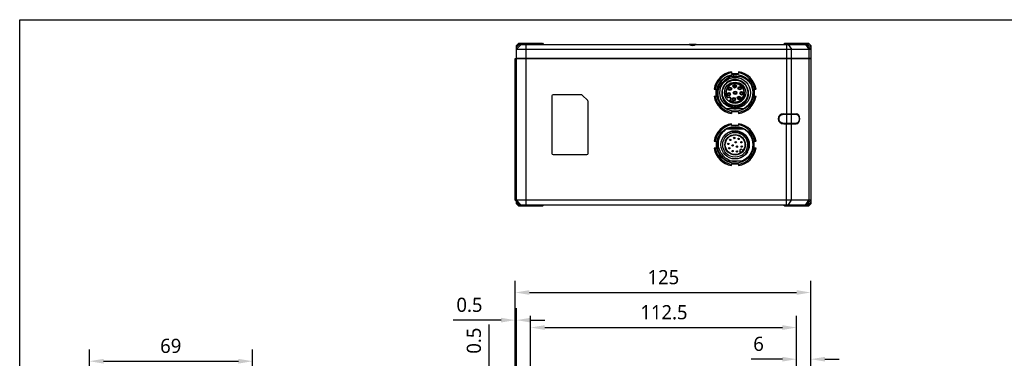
# Model space of a CAD drawing. Header units: millimetres. Extents: x 0 to 365, y 0 to 214.
# Tile 7 of 19: x 0 to 208, y 143 to 214. Entities that reach past the tile are written whole.
import ezdxf

# ---------------------------------------------------------------- set-up
doc = ezdxf.new("R2010")
doc.units = ezdxf.units.MM
doc.header["$LTSCALE"] = 23.1
doc.header["$PDMODE"] = 3
doc.header["$PDSIZE"] = 8
doc.layers.get('0').update_dxf_attribs({"linetype": 'CONTINUOUS'})
doc.layers.get('Defpoints').update_dxf_attribs({"linetype": 'CONTINUOUS'})
doc.layers.add('00_COMPONENTS', color=7, linetype='CONTINUOUS')
doc.layers.add('51__DRAFT_DIMS', color=7, linetype='CONTINUOUS')
doc.styles.get("Standard").update_dxf_attribs({"font": 'Roboto-Regular.ttf'})
doc.dimstyles.new('DIMSTYLE_1', dxfattribs={"dimtxt": 3, "dimasz": 3, "dimexe": 2.5, "dimexo": 0.5, "dimgap": 0.75, "dimtad": 1, "dimlfac": 2, "dimdsep": 46, "dimtxsty": 'STANDARD', "dimblk": '_FILLED', "dimblk1": '_FILLED', "dimblk2": '_FILLED', "dimcen": 0.09, "dimclrt": 3, "dimazin": 2, "dimtp": 0.3, "dimtm": 0.3, "dimtfac": 1, "dimtofl": 0, "dimtmove": 0, "dimatfit": 3, "dimldrblk": '_FILLED', "dimfxl": 1, "dimtolj": 1, "dimarcsym": 0})
doc.dimstyles.new('DIMSTYLE_2', dxfattribs={"dimtxt": 3, "dimasz": 3, "dimexe": 2.5, "dimexo": 0.5, "dimgap": 0.75, "dimtad": 1, "dimlfac": 2, "dimdsep": 46, "dimtxsty": 'STANDARD', "dimblk": '_FILLED', "dimblk1": '_FILLED', "dimblk2": '_FILLED', "dimcen": 0.09, "dimclrt": 3, "dimazin": 2, "dimtp": 0.1, "dimtm": 0.1, "dimtfac": 1, "dimtofl": 0, "dimtmove": 0, "dimatfit": 3, "dimldrblk": '_FILLED', "dimfxl": 1, "dimtolj": 1, "dimarcsym": 0})
doc.dimstyles.new('DIMSTYLE_3', dxfattribs={"dimtxt": 3, "dimasz": 3, "dimexe": 2.5, "dimexo": 0.5, "dimgap": 0.75, "dimtad": 1, "dimlfac": 2, "dimdsep": 46, "dimtxsty": 'STANDARD', "dimblk": '_FILLED', "dimblk1": '_FILLED', "dimblk2": '_FILLED', "dimcen": 0.09, "dimclrt": 3, "dimazin": 2, "dimtp": 0.5, "dimtm": 0.5, "dimtfac": 1, "dimtofl": 0, "dimtmove": 0, "dimatfit": 3, "dimldrblk": '_FILLED', "dimfxl": 1, "dimtolj": 1, "dimarcsym": 0})

# ---------------------------------------------------------------- blocks, each defined once
blk = doc.blocks.new('_FILLED')
at = {"color": 0, "linetype": 'ByBlock'}
blk.add_solid([(0, 0), (-1, 0.167), (-1, -0.167)], dxfattribs=at)
blk = doc.blocks.new('*D1')
at = {"layer": '51__DRAFT_DIMS', "color": 0, "lineweight": -2}
for p, q in [((14.74, 134.03), (14.74, 144.6)), ((49.24, 134.03), (49.24, 144.6)), ((17.74, 142.1), (46.24, 142.1))]:
    blk.add_line(p, q, dxfattribs=at)
at = {"layer": 'Defpoints', "color": 0}
for p in [(49.24, 142.1), (14.74, 133.53), (49.24, 133.53)]:
    blk.add_point(p, dxfattribs=at)
at = {"layer": '51__DRAFT_DIMS', "color": 0, "linetype": 'ByBlock', "lineweight": -2, "xscale": 3, "yscale": 3, "zscale": 3, "rotation": 180}
blk.add_blockref('_FILLED', (14.74, 142.1), dxfattribs=at)
at = {"layer": '51__DRAFT_DIMS', "color": 0, "linetype": 'ByBlock', "lineweight": -2, "xscale": 3, "yscale": 3, "zscale": 3}
blk.add_blockref('_FILLED', (49.24, 142.1), dxfattribs=at)
at = {"layer": '51__DRAFT_DIMS', "color": 3, "insert": (31.94, 146.85), "char_height": 3, "attachment_point": 2, "line_spacing_factor": 0.9}
blk.add_mtext('\\A1;69', dxfattribs=at)
blk = doc.blocks.new('*D4')
at = {"layer": '51__DRAFT_DIMS', "color": 0, "lineweight": -2}
for p, q in [((99.28, 139.78), (99.28, 149.89)), ((121.34, 136.78), (96.78, 136.78)), ((110.34, 136.53), (96.78, 136.53)), ((99.28, 133.53), (99.28, 130.53))]:
    blk.add_line(p, q, dxfattribs=at)
at = {"layer": 'Defpoints', "color": 0}
for p in [(99.28, 136.53), (110.84, 136.53), (121.84, 136.78)]:
    blk.add_point(p, dxfattribs=at)
at = {"layer": '51__DRAFT_DIMS', "color": 0, "linetype": 'ByBlock', "lineweight": -2, "xscale": 3, "yscale": 3, "zscale": 3}
for p, rotation in [((99.28, 136.78), 270), ((99.28, 136.53), 90)]:
    blk.add_blockref('_FILLED', p, dxfattribs=dict(at, rotation=rotation))
at = {"layer": '51__DRAFT_DIMS', "color": 3, "insert": (94.53, 143.69), "char_height": 3, "attachment_point": 1, "rotation": 90, "line_spacing_factor": 0.9}
blk.add_mtext('\\A1;0.5', dxfattribs=at)
blk = doc.blocks.new('*D5')
at = {"layer": '51__DRAFT_DIMS', "color": 0, "lineweight": -2}
for p, q in [((104.79, 124.98), (104.79, 153.29)), ((105.04, 131.23), (105.04, 153.29)), ((101.79, 150.79), (91.67, 150.79)), ((108.04, 150.79), (111.04, 150.79))]:
    blk.add_line(p, q, dxfattribs=at)
at = {"layer": 'Defpoints', "color": 0}
for p in [(105.04, 150.79), (105.04, 130.73), (104.79, 124.48)]:
    blk.add_point(p, dxfattribs=at)
at = {"layer": '51__DRAFT_DIMS', "color": 0, "linetype": 'ByBlock', "lineweight": -2, "xscale": 3, "yscale": 3, "zscale": 3}
blk.add_blockref('_FILLED', (104.79, 150.79), dxfattribs=at)
at = {"layer": '51__DRAFT_DIMS', "color": 0, "linetype": 'ByBlock', "lineweight": -2, "xscale": 3, "yscale": 3, "zscale": 3, "rotation": 180}
blk.add_blockref('_FILLED', (105.04, 150.79), dxfattribs=at)
at = {"layer": '51__DRAFT_DIMS', "color": 3, "insert": (97.87, 155.54), "char_height": 3, "attachment_point": 3, "line_spacing_factor": 0.9}
blk.add_mtext('\\A1;0.5', dxfattribs=at)
blk = doc.blocks.new('*D7')
at = {"layer": '51__DRAFT_DIMS', "color": 0, "lineweight": -2}
for p, q in [((164.29, 94.03), (164.29, 145.03)), ((167.29, 105.22), (167.29, 145.03)), ((161.29, 142.53), (154.71, 142.53)), ((170.29, 142.53), (173.29, 142.53))]:
    blk.add_line(p, q, dxfattribs=at)
at = {"layer": 'Defpoints', "color": 0}
for p in [(164.29, 142.53), (167.29, 104.72), (164.29, 93.53)]:
    blk.add_point(p, dxfattribs=at)
at = {"layer": '51__DRAFT_DIMS', "color": 0, "linetype": 'ByBlock', "lineweight": -2, "xscale": 3, "yscale": 3, "zscale": 3}
blk.add_blockref('_FILLED', (164.29, 142.53), dxfattribs=at)
at = {"layer": '51__DRAFT_DIMS', "color": 0, "linetype": 'ByBlock', "lineweight": -2, "xscale": 3, "yscale": 3, "zscale": 3, "rotation": 180}
blk.add_blockref('_FILLED', (167.29, 142.53), dxfattribs=at)
at = {"layer": '51__DRAFT_DIMS', "color": 3, "insert": (157.36, 147.28), "char_height": 3, "attachment_point": 3, "line_spacing_factor": 0.9}
blk.add_mtext('\\A1;6', dxfattribs=at)
blk = doc.blocks.new('*D8')
at = {"layer": '51__DRAFT_DIMS', "color": 0, "lineweight": -2}
for p, q in [((108.04, 134.03), (108.04, 151.72)), ((164.29, 94.03), (164.29, 151.72)), ((111.04, 149.22), (161.29, 149.22))]:
    blk.add_line(p, q, dxfattribs=at)
at = {"layer": 'Defpoints', "color": 0}
for p in [(164.29, 149.22), (108.04, 133.53), (164.29, 93.53)]:
    blk.add_point(p, dxfattribs=at)
at = {"layer": '51__DRAFT_DIMS', "color": 0, "linetype": 'ByBlock', "lineweight": -2, "xscale": 3, "yscale": 3, "zscale": 3, "rotation": 180}
blk.add_blockref('_FILLED', (108.04, 149.22), dxfattribs=at)
at = {"layer": '51__DRAFT_DIMS', "color": 0, "linetype": 'ByBlock', "lineweight": -2, "xscale": 3, "yscale": 3, "zscale": 3}
blk.add_blockref('_FILLED', (164.29, 149.22), dxfattribs=at)
at = {"layer": '51__DRAFT_DIMS', "color": 3, "insert": (136.24, 153.97), "char_height": 3, "attachment_point": 2, "line_spacing_factor": 0.9}
blk.add_mtext('\\A1;112.5', dxfattribs=at)
blk = doc.blocks.new('*D9')
at = {"layer": '51__DRAFT_DIMS', "color": 0, "lineweight": -2}
for p, q in [((104.79, 124.98), (104.79, 159.14)), ((167.29, 105.22), (167.29, 159.14)), ((107.79, 156.64), (164.29, 156.64))]:
    blk.add_line(p, q, dxfattribs=at)
at = {"layer": 'Defpoints', "color": 0}
for p in [(167.29, 156.64), (104.79, 124.48), (167.29, 104.72)]:
    blk.add_point(p, dxfattribs=at)
at = {"layer": '51__DRAFT_DIMS', "color": 0, "linetype": 'ByBlock', "lineweight": -2, "xscale": 3, "yscale": 3, "zscale": 3, "rotation": 180}
blk.add_blockref('_FILLED', (104.79, 156.64), dxfattribs=at)
at = {"layer": '51__DRAFT_DIMS', "color": 0, "linetype": 'ByBlock', "lineweight": -2, "xscale": 3, "yscale": 3, "zscale": 3}
blk.add_blockref('_FILLED', (167.29, 156.64), dxfattribs=at)
at = {"layer": '51__DRAFT_DIMS', "color": 3, "insert": (136.12, 161.39), "char_height": 3, "attachment_point": 2, "line_spacing_factor": 0.9}
blk.add_mtext('\\A1;125', dxfattribs=at)

msp = doc.modelspace()

# ---------------------------------------------------------------- linework, layer by layer
msp.add_lwpolyline([(0, 214.3565), (364.8857, 214.3565), (364.8857, 0), (0, 0)], close=True)
at = {"layer": '00_COMPONENTS', "color": 7}
for p, q in [((105.537, 209.3883), (105.037, 208.8883)), ((105.6406, 209.1383), (105.037, 208.5348)), ((106.037, 209.1383), (105.037, 208.1383)), ((105.037, 176.1383), (105.037, 208.8883)), ((105.6406, 209.1383), (105.537, 209.3883)), ((105.537, 209.3883), (110.537, 209.3883)), ((105.6406, 209.1383), (141.537, 209.1383)), ((110.537, 209.3883), (110.787, 209.1383)), ((143.0359, 209.1383), (141.5382, 209.1383)), ((143.037, 209.1383), (166.6835, 209.1383)), ((161.787, 209.3883), (161.537, 209.1383)), ((161.787, 209.3883), (166.787, 209.3883)), ((166.287, 209.1383), (167.287, 208.1383)), ((166.787, 209.3883), (166.6835, 209.1383)), ((167.287, 208.5348), (166.6835, 209.1383)), ((167.287, 208.8883), (166.787, 209.3883)), ((167.287, 208.8883), (167.287, 175.3883)), ((104.787, 176.1383), (104.787, 206.1383)), ((104.787, 206.1383), (167.287, 206.1383)), ((105.037, 208.1383), (167.287, 208.1383)), ((105.037, 206.2383), (167.287, 206.2383)), ((105.487, 206.2383), (105.487, 206.1383)), ((166.837, 206.2383), (166.837, 206.1383)), ((153.0333, 202.2633), (149.5408, 202.2633)), ((150.537, 203.3569), (150.537, 202.9569)), ((150.537, 202.9569), (152.037, 202.9569)), ((151.6688, 202.3133), (150.9052, 202.3133)), ((152.037, 203.3569), (152.037, 202.9569)), ((151.0003, 200.185), (150.9267, 200.185)), ((150.9268, 200.335), (151.0003, 200.335)), ((151.3819, 200.335), (151.4555, 200.335)), ((151.4554, 200.185), (151.3819, 200.185)), ((151.995, 199.9356), (152.0685, 199.9356)), ((152.4501, 199.9356), (152.5237, 199.9356)), ((112.537, 198.2133), (112.537, 186.0633)), ((118.7835, 198.4633), (112.787, 198.4633)), ((120.1138, 197.2366), (118.9603, 198.3901)), ((146.85, 199.6698), (147.25, 199.6698)), ((146.85, 198.1698), (147.25, 198.1698)), ((147.25, 198.1698), (147.25, 199.6698)), ((149.6618, 197.7227), (149.8375, 197.8984)), ((149.7513, 198.5275), (149.6777, 198.5275)), ((149.6778, 198.6775), (149.7513, 198.6775)), ((149.9981, 199.6408), (149.9245, 199.6408)), ((149.9246, 199.7908), (149.9981, 199.7908)), ((150.1329, 198.6775), (150.2065, 198.6775)), ((150.2064, 198.5275), (150.1329, 198.5275)), ((150.3797, 199.7908), (150.4533, 199.7908)), ((150.4532, 199.6408), (150.3797, 199.6408)), ((151.0962, 198.8133), (151.0226, 198.8133)), ((151.0227, 198.9633), (151.0962, 198.9633)), ((151.4778, 198.9633), (151.5514, 198.9633)), ((151.5513, 198.8133), (151.4778, 198.8133)), ((151.8502, 197.8652), (151.9237, 197.8652)), ((152.0685, 199.7856), (151.9949, 199.7856)), ((152.3053, 197.8652), (152.3789, 197.8652)), ((152.4679, 198.7174), (152.3943, 198.7174)), ((152.3944, 198.8674), (152.4679, 198.8674)), ((152.5236, 199.7856), (152.4501, 199.7856)), ((152.8495, 198.8674), (152.9231, 198.8674)), ((152.923, 198.7174), (152.8495, 198.7174)), ((155.3241, 199.6698), (155.7241, 199.6698)), ((155.3241, 199.6698), (155.3241, 198.1698)), ((155.3241, 198.1698), (155.7241, 198.1698)), ((120.187, 186.0633), (120.187, 197.0598)), ((150.2971, 197.4388), (150.1214, 197.2631)), ((150.8104, 197.4684), (150.7367, 197.4684)), ((150.7369, 197.6184), (150.8104, 197.6184)), ((151.1919, 197.6184), (151.2656, 197.6184)), ((151.2654, 197.4684), (151.1919, 197.4684)), ((151.9237, 197.7152), (151.8501, 197.7152)), ((152.3788, 197.7152), (152.3053, 197.7152)), ((153.0333, 195.5133), (149.5408, 195.5133)), ((152.037, 194.8827), (150.537, 194.8827)), ((150.537, 194.8827), (150.537, 194.4827)), ((152.037, 194.8827), (152.037, 194.4827)), ((161.2146, 194.3883), (164.1659, 194.3883)), ((161.5226, 194.2883), (161.5226, 194.3883)), ((164.2366, 194.2883), (161.5226, 194.2883)), ((161.5736, 194.4383), (164.2137, 194.4383)), ((150.537, 191.9569), (150.537, 192.3569)), ((152.037, 191.9569), (150.537, 191.9569)), ((152.037, 192.3569), (152.037, 191.9569)), ((161.2146, 192.3883), (164.1659, 192.3883)), ((161.5226, 192.4883), (164.2366, 192.4883)), ((161.5226, 192.4883), (161.5226, 192.3883)), ((161.5736, 192.3383), (164.2137, 192.3383)), ((149.5408, 191.2633), (153.0333, 191.2633)), ((151.6921, 191.3133), (150.8819, 191.3133)), ((146.85, 188.6698), (147.25, 188.6698)), ((147.25, 188.6698), (147.25, 187.1698)), ((155.3241, 188.6698), (155.7241, 188.6698)), ((155.3241, 187.1698), (155.3241, 188.6698)), ((112.787, 185.8133), (119.937, 185.8133)), ((147.25, 187.1698), (146.85, 187.1698)), ((152.5267, 186.2244), (152.33, 186.4211)), ((152.7543, 186.8453), (152.951, 186.6486)), ((154.1945, 185.4652), (154.2061, 185.4555)), ((155.7241, 187.1698), (155.3241, 187.1698)), ((149.5408, 184.5133), (153.0333, 184.5133)), ((150.537, 183.8827), (152.037, 183.8827)), ((150.537, 183.4827), (150.537, 183.8827)), ((152.037, 183.8827), (152.037, 183.4827)), ((152.3399, 185.0791), (152.3355, 185.091)), ((105.787, 175.1383), (104.787, 176.1383)), ((167.287, 176.1383), (104.787, 176.1383)), ((106.037, 175.1383), (105.037, 176.1383)), ((105.037, 175.3883), (105.037, 175.8883)), ((105.6406, 175.1383), (105.037, 175.7419)), ((105.037, 175.3883), (105.537, 174.8883)), ((105.537, 174.8883), (105.6406, 175.1383)), ((166.6835, 175.1383), (105.6406, 175.1383)), ((110.537, 174.8883), (110.787, 175.1383)), ((161.787, 174.8883), (161.537, 175.1383)), ((166.287, 175.1383), (167.287, 176.1383)), ((167.287, 175.7419), (166.6835, 175.1383)), ((166.6835, 175.1383), (166.787, 174.8883)), ((166.787, 174.8883), (167.287, 175.3883)), ((110.537, 174.8883), (105.537, 174.8883)), ((166.787, 174.8883), (161.787, 174.8883))]:
    msp.add_line(p, q, dxfattribs=at)
at = {"layer": '00_COMPONENTS', "color": 4}
for p, q in [((107.037, 209.1383), (107.037, 175.1383)), ((108.037, 209.3883), (108.037, 209.1383)), ((162.1657, 209.1383), (162.1657, 194.4383)), ((162.5193, 209.1383), (163.2264, 208.1383)), ((164.287, 209.3883), (164.287, 209.1383)), ((166.1406, 209.1383), (166.8477, 208.1383)), ((104.912, 176.1383), (104.912, 206.1383)), ((162.9082, 206.2383), (162.9082, 206.1383)), ((163.2264, 206.2383), (163.2264, 208.1383)), ((163.2264, 194.4383), (163.2264, 206.1383)), ((166.5295, 206.2383), (166.5295, 206.1383)), ((166.8477, 208.1383), (166.8477, 206.2383)), ((166.8477, 206.1383), (166.8477, 176.1383)), ((162.1657, 194.3883), (162.1657, 192.3883)), ((163.2264, 194.2883), (163.1557, 194.3883)), ((163.2264, 192.4883), (163.2264, 194.2883)), ((164.2366, 194.2883), (164.1659, 194.3883)), ((161.6131, 192.3383), (161.6631, 192.3883)), ((162.1657, 175.1383), (162.1657, 192.3383)), ((163.0734, 192.3383), (163.0234, 192.3883)), ((163.2264, 192.4883), (163.1557, 192.3883)), ((163.2264, 176.1383), (163.2264, 192.3383)), ((164.2366, 192.4883), (164.1659, 192.3883)), ((152.3563, 191.3668), (152.3242, 191.2633)), ((105.8495, 175.1383), (104.912, 176.1383)), ((108.037, 174.8883), (108.037, 175.1383)), ((162.5193, 175.1383), (163.2264, 176.1383)), ((164.287, 174.8883), (164.287, 175.1383)), ((166.1406, 175.1383), (166.8477, 176.1383))]:
    msp.add_line(p, q, dxfattribs=at)
for centre in [(151.287, 198.8883), (151.287, 187.8883)]:
    msp.add_circle(centre, 3.9, dxfattribs=at)
at = {"layer": '00_COMPONENTS', "color": 7}
for centre, radius in [((151.287, 198.8883), 3.25), ((151.287, 198.8883), 2.7), ((151.287, 198.8883), 2.25), ((150.1889, 199.7158), 0.375), ((150.1889, 199.7158), 0.275), ((150.1889, 199.7158), 0.205), ((151.1911, 200.26), 0.375), ((151.1911, 200.26), 0.275), ((151.1911, 200.26), 0.205), ((152.2593, 199.8606), 0.375), ((152.2593, 199.8606), 0.275), ((152.2593, 199.8606), 0.205), ((149.9421, 198.6025), 0.375), ((149.9421, 198.6025), 0.275), ((149.9421, 198.6025), 0.205), ((151.0012, 197.5434), 0.375), ((151.0012, 197.5434), 0.275), ((151.287, 198.8883), 0.375), ((151.287, 198.8883), 0.275), ((151.287, 198.8883), 0.205), ((152.1145, 197.7902), 0.375), ((152.1145, 197.7902), 0.275), ((152.1145, 197.7902), 0.205), ((152.6587, 198.7924), 0.375), ((152.6587, 198.7924), 0.275), ((152.6587, 198.7924), 0.205), ((151.0012, 197.5434), 0.205), ((151.287, 187.8883), 3), ((151.287, 187.8883), 2.625), ((151.287, 187.8883), 2.175), ((151.287, 187.8883), 2.075), ((151.1009, 189.3263), 0.15), ((149.849, 188.0745), 0.15), ((149.849, 188.0745), 0.0634), ((150.2617, 188.9136), 0.15), ((150.2617, 188.9136), 0.0634), ((150.7558, 187.746), 0.15), ((150.7558, 187.746), 0.0634), ((151.1009, 189.3263), 0.0634), ((151.4294, 188.4196), 0.15), ((151.4294, 188.4196), 0.0634), ((151.6759, 187.4994), 0.15), ((151.6759, 187.4994), 0.0634), ((152.0175, 189.1409), 0.15), ((152.0175, 189.1409), 0.0634), ((152.6303, 188.4344), 0.15), ((152.6843, 187.5008), 0.15), ((152.6303, 188.4344), 0.0634), ((152.6843, 187.5008), 0.0634), ((150.0345, 187.1579), 0.15), ((150.0345, 187.1579), 0.0634), ((150.7409, 186.5451), 0.15), ((150.7409, 186.5451), 0.0634), ((151.6745, 186.4911), 0.15), ((151.6745, 186.4911), 0.0634)]:
    msp.add_circle(centre, radius, dxfattribs=at)
for centre, radius, start, end in [((151.287, 198.9198), 4.5, 99.594005, 170.405913), ((151.287, 198.9198), 4.25, 100.164193, 169.835728), ((151.287, 198.8883), 3.8, 117.357326, 242.642674), ((151.287, 198.9198), 3.415, 78.256878, 101.743122), ((151.287, 198.9177), 3.7478, 63.211967, 94.580823), ((151.287, 198.9198), 4.5, 9.59411, 80.405894), ((151.287, 198.9198), 4.25, 10.16429, 79.835724), ((151.287, 198.8883), 3.8, 25.06638, 62.642674), ((151.287, 198.8883), 2.8, 17.867374, 17.840699), ((151.287, 198.8883), 2, 234.352035, 215.647965), ((151.287, 198.8883), 1.9, 234.849027, 215.150973), ((151.287, 198.8883), 3.8, 297.357326, 24.862006), ((112.787, 198.2133), 0.25, 90, 180), ((118.7835, 198.2133), 0.25, 45, 90), ((151.287, 198.9198), 4.5, 189.593823, 260.405941), ((151.287, 198.9198), 4.25, 190.164026, 259.83573), ((150.0673, 197.6686), 0.325, 314.999999, 135), ((151.287, 198.8883), 1.5136, 216.239057, 233.760943), ((151.287, 198.9198), 4.5, 279.594285, 350.405859), ((151.287, 198.9198), 4.25, 280.164452, 349.835714), ((119.937, 197.0598), 0.25, 0, 45), ((151.287, 198.9198), 3.415, 265.950999, 274.049001), ((163.1155, 193.6023), 0.836, 82.441783, 89.9925), ((163.1139, 193.5918), 0.8467, 70.18788, 82.427751), ((151.287, 187.9198), 4.5, 99.594005, 170.405913), ((151.287, 187.9198), 4.25, 100.164193, 169.835727), ((151.287, 187.9198), 4.5, 9.59411, 80.405895), ((151.287, 187.9198), 4.25, 10.16429, 79.835724), ((163.1155, 193.1743), 0.836, 270.0075, 277.558221), ((163.1129, 193.1891), 0.851, 277.603242, 289.781102), ((151.287, 187.8883), 3.8, 117.357326, 242.642674), ((151.287, 187.9198), 3.415, 96.524058, 101.743122), ((151.287, 187.9198), 3.415, 78.256878, 83.476037), ((151.6921, 192.3133), 1, 270, 297.874207), ((151.1559, 187.9517), 3.6199, 66.183189, 70.633776), ((151.287, 187.8883), 3.8, 297.357326, 62.642674), ((151.3274, 187.9313), 2.7138, 32.602468, 34.208546), ((112.787, 186.0633), 0.25, 180, 270), ((119.937, 186.0633), 0.25, 270, 0), ((151.287, 187.9198), 4.5, 189.593825, 260.405941), ((151.287, 187.9198), 4.25, 190.164028, 259.83573), ((151.287, 187.9198), 4.5, 279.594287, 350.405858), ((151.287, 187.9198), 4.25, 280.164454, 349.835714), ((152.5421, 186.6332), 0.3, 45, 225), ((151.2728, 187.8648), 3.7442, 242.676068, 243.525082), ((151.287, 187.9198), 3.415, 265.950999, 274.049001), ((151.344, 187.8158), 3.6875, 296.416312, 297.085618)]:
    msp.add_arc(centre, radius, start, end, dxfattribs=at)
for centre, major_axis, ratio, start_param, end_param in [((142.287, 210.1383), (0, 1.25), 1, -3.78509376, -2.49809155), ((161.5736, 193.3883), (1.1784, 0), 0.89100652, 1.57079633, 4.71238898), ((164.2137, 193.3883), (0, 1.05), 0.74349607, -3.14159265, 0)]:
    msp.add_ellipse(centre, major_axis=major_axis, ratio=ratio, start_param=start_param, end_param=end_param, dxfattribs=at)
for points, knots in [([(149.1416, 201.5576), (149.3131, 201.7136), (149.6892, 201.9912), (150.1134, 202.1873), (150.3325, 202.2633)], [0, 0, 0, 0, 0.50000585, 1, 1, 1, 1]), ([(150.9877, 202.6536), (150.7653, 202.6275), (150.3243, 202.5355), (149.9066, 202.3662), (149.7077, 202.2633)], [0, 0, 0, 0, 0.5000021, 1, 1, 1, 1]), ([(152.6621, 202.2632), (152.8821, 202.1878), (153.3086, 201.9937), (153.8808, 201.5875), (154.3678, 201.0824), (154.6255, 200.6913), (154.7348, 200.486)], [0, 0, 0, 0, 0.25000118, 0.49998717, 0.74998515, 1, 1, 1, 1]), ([(148.9853, 195.8648), (148.8814, 195.9535), (148.683, 196.1422), (148.4182, 196.456), (148.1894, 196.797), (147.9353, 197.2813), (147.7191, 197.9346), (147.6402, 198.7563), (147.7531, 199.5741), (147.9997, 200.2171), (148.2801, 200.6867), (148.5299, 201.0128), (148.8165, 201.307), (149.0301, 201.4787), (149.1416, 201.5576)], [0, 0, 0, 0, 0.06254496, 0.12510371, 0.18765248, 0.25020324, 0.37511507, 0.50001839, 0.624915, 0.74980855, 0.81235814, 0.874903, 0.9374579, 1, 1, 1, 1]), ([(148.5295, 199.3726), (148.4807, 199.1575), (148.4465, 198.824), (148.4796, 198.383), (148.5628, 197.9484), (148.759, 197.4272), (149.1296, 196.8719), (149.618, 196.4165), (150.1954, 196.0818), (150.8311, 195.8797), (151.2749, 195.8412), (151.4955, 195.8461)], [0, 0, 0, 0, 0.1249511, 0.18753371, 0.25011957, 0.37509079, 0.50006566, 0.62503954, 0.75002455, 0.87501034, 1, 1, 1, 1]), ([(151.4955, 195.8461), (151.715, 195.8712), (152.0418, 195.9446), (152.4518, 196.1118), (152.8405, 196.3242), (153.2788, 196.668), (153.7007, 197.1863), (153.9921, 197.7876), (154.1173, 198.3308), (154.1398, 198.7733), (154.1097, 199.215), (154.0292, 199.5406), (153.9515, 199.7472)], [0, 0, 0, 0, 0.1249721, 0.18754804, 0.25012414, 0.37508601, 0.5000318, 0.62497737, 0.74992147, 0.81249407, 0.87506695, 1, 1, 1, 1]), ([(161.5226, 194.3883), (161.4467, 194.3883), (161.3327, 194.3776), (161.1859, 194.3421), (161.0463, 194.294), (160.8855, 194.2114), (160.72, 194.081), (160.5884, 193.9268), (160.4934, 193.756), (160.4362, 193.5745), (160.4171, 193.3881), (160.4363, 193.2016), (160.4936, 193.0203), (160.5887, 192.8494), (160.7204, 192.6953), (160.8859, 192.5649), (161.0469, 192.4824), (161.1864, 192.4344), (161.333, 192.3991), (161.4468, 192.3883), (161.5226, 192.3883)], [0, 0, 0, 0, 0.06919083, 0.10346436, 0.13734094, 0.2034265, 0.26701733, 0.32803431, 0.38678388, 0.44386652, 0.50007099, 0.55627659, 0.61336253, 0.6721172, 0.73314043, 0.79673788, 0.86282991, 0.8967092, 0.93096945, 1, 1, 1, 1]), ([(161.5226, 194.2883), (161.4528, 194.2883), (161.3141, 194.2755), (161.116, 194.219), (160.9375, 194.1293), (160.7854, 194.012), (160.6643, 193.8733), (160.5769, 193.7194), (160.5243, 193.5561), (160.5067, 193.3881), (160.5244, 193.2202), (160.5771, 193.0568), (160.6646, 192.903), (160.7857, 192.7644), (160.9379, 192.6471), (161.1165, 192.5575), (161.3144, 192.5011), (161.453, 192.4883), (161.5226, 192.4883)], [0, 0, 0, 0, 0.06985588, 0.13848478, 0.20493135, 0.26863859, 0.32951976, 0.38791142, 0.44447288, 0.50007019, 0.55566874, 0.61223382, 0.67063109, 0.73151913, 0.79523364, 0.86168725, 0.93030589, 1, 1, 1, 1]), ([(164.1659, 192.3883), (164.2169, 192.3883), (164.3206, 192.4023), (164.4675, 192.4635), (164.6005, 192.5609), (164.7556, 192.7348), (164.8614, 192.9566), (164.915, 193.1981), (164.9288, 193.3885), (164.915, 193.5788), (164.8613, 193.8203), (164.7554, 194.042), (164.6004, 194.2159), (164.4673, 194.3133), (164.3205, 194.3744), (164.2168, 194.3883), (164.1659, 194.3883)], [0, 0, 0, 0, 0.05525418, 0.11184937, 0.1707704, 0.23244858, 0.3629261, 0.43108418, 0.5000458, 0.56900688, 0.63716338, 0.76763487, 0.82930931, 0.88822748, 0.94481187, 1, 1, 1, 1]), ([(164.2366, 192.4883), (164.2816, 192.4883), (164.3733, 192.501), (164.503, 192.5561), (164.6204, 192.6439), (164.7573, 192.8007), (164.8505, 193.0001), (164.8977, 193.2172), (164.9099, 193.3884), (164.8977, 193.5597), (164.8504, 193.7768), (164.7572, 193.9762), (164.6203, 194.1329), (164.5028, 194.2206), (164.3732, 194.2757), (164.2816, 194.2883), (164.2366, 194.2883)], [0, 0, 0, 0, 0.05461849, 0.11070411, 0.16932585, 0.23094339, 0.36193359, 0.43055683, 0.50004616, 0.56953491, 0.63815643, 0.76914013, 0.83075362, 0.88937218, 0.94544684, 1, 1, 1, 1]), ([(149.6834, 191.2636), (149.8922, 191.3548), (150.3276, 191.4996), (151.0093, 191.5897), (151.6956, 191.552), (152.1413, 191.4422), (152.3563, 191.3668)], [0, 0, 0, 0, 0.25001124, 0.50000825, 0.75001314, 1, 1, 1, 1]), ([(147.5013, 187.8884), (147.5, 188.0998), (147.5335, 188.5237), (147.689, 189.1414), (147.9441, 189.7251), (148.1773, 190.0807), (148.3077, 190.2471)], [0, 0, 0, 0, 0.24999061, 0.50000055, 0.74999515, 1, 1, 1, 1]), ([(148.528, 185.9016), (148.4459, 186.0014), (148.2927, 186.2102), (148.1004, 186.5477), (147.9471, 186.9046), (147.7965, 187.3994), (147.7128, 188.0449), (147.7826, 188.8218), (148.0173, 189.5657), (148.4036, 190.2433), (148.9231, 190.8245), (149.3425, 191.1326), (149.565, 191.2633)], [0, 0, 0, 0, 0.06256428, 0.12512788, 0.18769292, 0.25025875, 0.37519895, 0.50014982, 0.62510117, 0.75006422, 0.87502766, 1, 1, 1, 1]), ([(149.2896, 190.1267), (149.4476, 190.2561), (149.7911, 190.4835), (150.3649, 190.71), (150.973, 190.8151), (151.5899, 190.7901), (152.1868, 190.6316), (152.7358, 190.3491), (153.2122, 189.9568), (153.4654, 189.6312), (153.5717, 189.4569)], [0, 0, 0, 0, 0.12501391, 0.25002347, 0.37503347, 0.50003447, 0.62503319, 0.75003139, 0.87501804, 1, 1, 1, 1]), ([(149.5541, 184.5384), (149.2493, 184.6959), (148.6794, 185.0957), (148.1301, 185.7691), (147.8102, 186.3793), (147.5774, 187.0273), (147.5035, 187.5453), (147.5013, 187.8884)], [0, 0, 0, 0, 0.24986801, 0.49971985, 0.6249325, 0.75014154, 1, 1, 1, 1]), ([(153.5717, 189.4569), (153.7025, 189.2835), (153.9229, 188.9034), (154.1112, 188.2737), (154.1532, 187.6177), (154.0451, 186.9689), (153.7904, 186.3628), (153.4711, 185.9173), (153.1627, 185.6095), (152.8231, 185.3368), (152.5354, 185.176), (152.3355, 185.091)], [0, 0, 0, 0, 0.12495378, 0.249916, 0.37489008, 0.49986649, 0.62484358, 0.7498307, 0.81242022, 0.87500772, 1, 1, 1, 1]), ([(150.2532, 184.5133), (149.9027, 184.6438), (149.2392, 185.0189), (148.7289, 185.5863), (148.528, 185.9016)], [0, 0, 0, 0, 0.50004677, 1, 1, 1, 1]), ([(153.8915, 186.3994), (153.8051, 186.2509), (153.6062, 185.9681), (153.2397, 185.602), (152.8169, 185.3028), (152.5048, 185.1541), (152.3437, 185.0942)], [0, 0, 0, 0, 0.25000831, 0.50000416, 0.75001031, 1, 1, 1, 1]), ([(154.1945, 185.4652), (153.9964, 185.2542), (153.5497, 184.8766), (153.0275, 184.613), (152.7557, 184.5133)], [0, 0, 0, 0, 0.4999979, 1, 1, 1, 1]), ([(154.1949, 185.465), (154.0332, 185.2732), (153.6709, 184.921), (153.2464, 184.6469), (153.0231, 184.5327)], [0, 0, 0, 0, 0.49998587, 1, 1, 1, 1]), ([(150.3102, 184.5133), (150.5848, 184.4459), (151.1523, 184.378), (151.7199, 184.4455), (151.9944, 184.5133)], [0, 0, 0, 0, 0.50001193, 1, 1, 1, 1])]:
    msp.add_open_spline(points, degree=3, knots=knots, dxfattribs=at)

# ---------------------------------------------------------------- dimensions: what is measured, and where the dimension line sits
at = {"layer": '51__DRAFT_DIMS', "color": 4}
for base, p1, p2, dimstyle, picture, middle in [((167.287, 156.6402), (104.787, 124.4768), (167.287, 104.7203), 'DIMSTYLE_3', '*D9', (136.1191, 156.6402)), ((105.037, 150.7921), (104.787, 124.4768), (105.037, 130.7255), 'DIMSTYLE_2', '*D5', (95.147, 150.7921)), ((164.287, 149.2237), (108.037, 133.5255), (164.287, 93.5255), 'DIMSTYLE_1', '*D8', (136.2382, 149.2237)), ((49.2351, 142.1035), (14.7351, 133.5255), (49.2351, 133.5255), 'DIMSTYLE_1', '*D1', (31.9411, 142.1035))]:
    dim = msp.add_linear_dim(base=base, p1=p1, p2=p2, dimstyle=dimstyle, dxfattribs=at)
    dim.commit()
    dim.dimension.update_dxf_attribs({"geometry": picture, "text_midpoint": middle, "dimtype": 160})
for base, p1, p2, angle, picture, middle in [((99.2756, 136.5255), (121.8357, 136.7755), (110.837, 136.5255), 270, '*D4', (99.2756, 146.4156)), ((164.287, 142.5291), (167.287, 104.7203), (164.287, 93.5255), 180, '*D7', (156.4103, 142.5291))]:
    dim = msp.add_linear_dim(base=base, p1=p1, p2=p2, angle=angle, dimstyle='DIMSTYLE_2', dxfattribs=at)
    dim.commit()
    dim.dimension.update_dxf_attribs({"geometry": picture, "text_midpoint": middle, "dimtype": 160})

doc.saveas('drawing.dxf')
